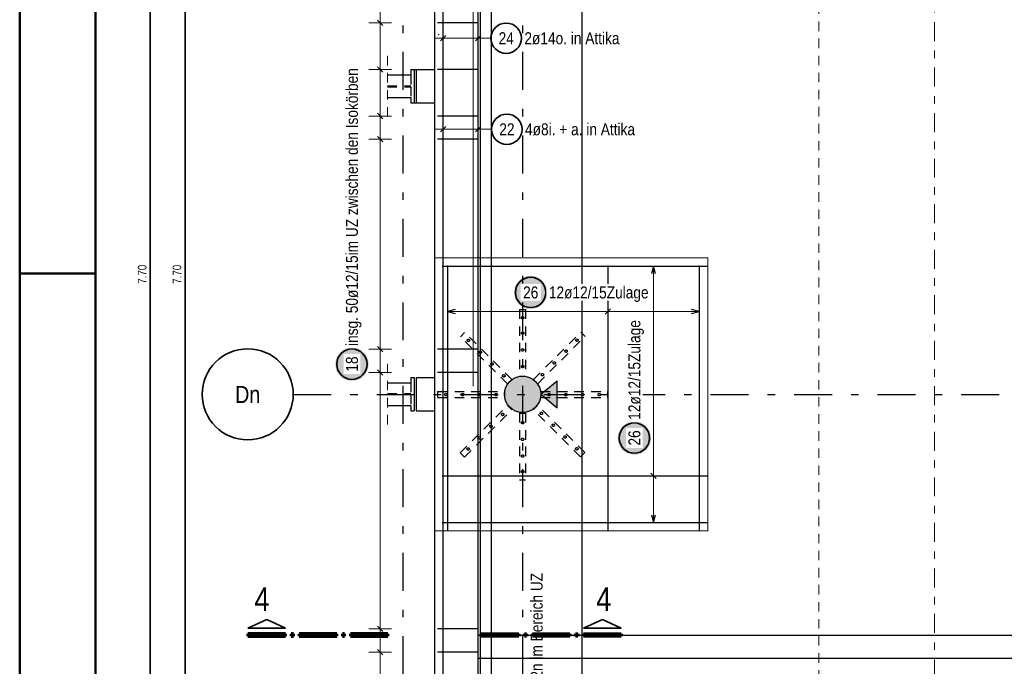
# Model space of a CAD drawing. Header units: millimetres. Extents: x -50 to 89, y -23 to 66.
# Tile 30 of 60: x 0 to 12.97, y 24.52 to 33.04. Entities that reach past the tile are written whole.
import ezdxf
from ezdxf.enums import TextEntityAlignment as Align

# ---------------------------------------------------------------- set-up
doc = ezdxf.new("R2010")
doc.units = ezdxf.units.MM
for name, pattern in [('DASHDOT', [1, 0.5, -0.25, 0, -0.25]), ('DASHDOTX2', [2, 1, -0.5, 0, -0.5]), ('HIDDEN', [0.375, 0.25, -0.125])]:
    doc.linetypes.add(name, pattern=pattern)
for name, color, linetype, lineweight in [('Achsen', 7, 'Continuous', 20), ('Bewehrung obere', 7, 'Continuous', 20), ('Geschnittene Kanten', 7, 'Continuous', 20), ('nplo Bewehrung', 7, 'Continuous', 20), ('Schraffuren', 7, 'Continuous', 20)]:
    doc.layers.add(name, color=color, linetype=linetype, lineweight=lineweight)
doc.styles.add('Arial Narrow', font='ARIALN.TTF')

msp = doc.modelspace()

# ---------------------------------------------------------------- hatches: boundary and pattern name
at = {"layer": 'Achsen', "lineweight": 50, "true_color": 0x80ff80}
msp.add_hatch(color=91, dxfattribs=at).paths.add_polyline_path([(7.082649, 28.286073), (7.082649, 27.928349), (6.866215, 28.107211)])
at = {"layer": 'Bewehrung obere', "lineweight": 25, "true_color": 0xffffff}
msp.add_hatch(color=7, dxfattribs=at).paths.add_polyline_path([(4.59795, 28.504628), (4.597816, 28.512305), (4.597414, 28.519974), (4.596744, 28.527624), (4.595809, 28.535246), (4.594607, 28.54283), (4.593142, 28.550368), (4.591415, 28.55785), (4.589427, 28.565268), (4.587182, 28.572611), (4.584682, 28.579872), (4.58193, 28.587041), (4.57893, 28.59411), (4.575684, 28.601069), (4.572198, 28.607911), (4.568475, 28.614628), (4.56452, 28.62121), (4.560338, 28.62765), (4.555933, 28.63394), (4.551312, 28.640073), (4.546479, 28.646041), (4.541441, 28.651836), (4.536204, 28.657452), (4.530774, 28.662882), (4.525158, 28.668119), (4.519363, 28.673157), (4.513395, 28.67799), (4.507262, 28.682611), (4.500972, 28.687016), (4.494532, 28.691198), (4.48795, 28.695153), (4.481233, 28.698876), (4.474391, 28.702362), (4.467432, 28.705608), (4.460363, 28.708608), (4.453194, 28.71136), (4.445933, 28.71386), (4.43859, 28.716105), (4.431172, 28.718093), (4.42369, 28.71982), (4.416152, 28.721285), (4.408568, 28.722487), (4.400946, 28.723422), (4.393296, 28.724092), (4.385628, 28.724494), (4.37795, 28.724628), (4.370272, 28.724494), (4.362603, 28.724092), (4.354953, 28.723422), (4.347332, 28.722487), (4.339747, 28.721285), (4.332209, 28.71982), (4.324727, 28.718093), (4.317309, 28.716105), (4.309966, 28.71386), (4.302705, 28.71136), (4.295536, 28.708608), (4.288468, 28.705608), (4.281508, 28.702362), (4.274666, 28.698876), (4.26795, 28.695153), (4.261367, 28.691198), (4.254927, 28.687016), (4.248637, 28.682611), (4.242504, 28.67799), (4.236536, 28.673157), (4.230741, 28.668119), (4.225125, 28.662882), (4.219695, 28.657452), (4.214458, 28.651836), (4.20942, 28.646041), (4.204587, 28.640073), (4.199966, 28.63394), (4.195561, 28.62765), (4.191379, 28.62121), (4.187424, 28.614628), (4.183701, 28.607911), (4.180215, 28.601069), (4.17697, 28.59411), (4.173969, 28.587041), (4.171217, 28.579872), (4.168717, 28.572611), (4.166472, 28.565268), (4.164485, 28.55785), (4.162757, 28.550368), (4.161292, 28.54283), (4.160091, 28.535246), (4.159155, 28.527624), (4.158486, 28.519974), (4.158084, 28.512305), (4.15795, 28.504628), (4.158084, 28.49695), (4.158486, 28.489281), (4.159155, 28.481631), (4.160091, 28.474009), (4.161292, 28.466425), (4.162757, 28.458887), (4.164485, 28.451405), (4.166472, 28.443987), (4.168717, 28.436644), (4.171217, 28.429383), (4.173969, 28.422214), (4.17697, 28.415145), (4.180215, 28.408186), (4.183701, 28.401344), (4.187424, 28.394628), (4.191379, 28.388045), (4.195561, 28.381605), (4.199966, 28.375315), (4.204587, 28.369182), (4.20942, 28.363214), (4.214458, 28.357419), (4.219695, 28.351803), (4.225125, 28.346373), (4.230741, 28.341136), (4.236536, 28.336098), (4.242504, 28.331265), (4.248637, 28.326644), (4.254927, 28.322239), (4.261367, 28.318057), (4.26795, 28.314102), (4.274666, 28.310379), (4.281508, 28.306893), (4.288468, 28.303648), (4.295536, 28.300647), (4.302705, 28.297895), (4.309966, 28.295395), (4.317309, 28.29315), (4.324727, 28.291162), (4.332209, 28.289435), (4.339747, 28.28797), (4.347332, 28.286769), (4.354953, 28.285833), (4.362603, 28.285163), (4.370272, 28.284762), (4.37795, 28.284628), (4.385628, 28.284762), (4.393296, 28.285163), (4.400946, 28.285833), (4.408568, 28.286769), (4.416152, 28.28797), (4.42369, 28.289435), (4.431172, 28.291162), (4.43859, 28.29315), (4.445933, 28.295395), (4.453194, 28.297895), (4.460363, 28.300647), (4.467432, 28.303648), (4.474391, 28.306893), (4.481233, 28.310379), (4.48795, 28.314102), (4.494532, 28.318057), (4.500972, 28.322239), (4.507262, 28.326644), (4.513395, 28.331265), (4.519363, 28.336098), (4.525158, 28.341136), (4.530774, 28.346373), (4.536204, 28.351803), (4.541441, 28.357419), (4.546479, 28.363214), (4.551312, 28.369182), (4.555933, 28.375315), (4.560338, 28.381605), (4.56452, 28.388045), (4.568475, 28.394628), (4.572198, 28.401344), (4.575684, 28.408186), (4.57893, 28.415145), (4.58193, 28.422214), (4.584682, 28.429383), (4.587182, 28.436644), (4.589427, 28.443987), (4.591415, 28.451405), (4.593142, 28.458887), (4.594607, 28.466425), (4.595809, 28.474009), (4.596744, 28.481631), (4.597414, 28.489281)])
at = {"layer": 'Geschnittene Kanten', "lineweight": 25, "true_color": 0xffffff}
for points in [[(6.952802, 29.45), (6.952668, 29.457678), (6.952266, 29.465346), (6.951596, 29.472996), (6.950661, 29.480618), (6.949459, 29.488203), (6.947994, 29.495741), (6.946267, 29.503223), (6.944279, 29.51064), (6.942034, 29.517984), (6.939534, 29.525244), (6.936782, 29.532413), (6.933782, 29.539482), (6.930536, 29.546442), (6.92705, 29.553284), (6.923327, 29.56), (6.919372, 29.566582), (6.91519, 29.573022), (6.910785, 29.579313), (6.906164, 29.585446), (6.901331, 29.591413), (6.896293, 29.597209), (6.891056, 29.602825), (6.885626, 29.608255), (6.88001, 29.613492), (6.874215, 29.61853), (6.868247, 29.623362), (6.862114, 29.627984), (6.855824, 29.632388), (6.849384, 29.636571), (6.842802, 29.640526), (6.836085, 29.644248), (6.829243, 29.647735), (6.822284, 29.65098), (6.815215, 29.65398), (6.808046, 29.656732), (6.800785, 29.659232), (6.793442, 29.661478), (6.786024, 29.663465), (6.778542, 29.665192), (6.771004, 29.666658), (6.76342, 29.667859), (6.755798, 29.668795), (6.748148, 29.669464), (6.740479, 29.669866), (6.732802, 29.67), (6.725124, 29.669866), (6.717455, 29.669464), (6.709805, 29.668795), (6.702183, 29.667859), (6.694599, 29.666658), (6.687061, 29.665192), (6.679579, 29.663465), (6.672161, 29.661478), (6.664818, 29.659232), (6.657557, 29.656732), (6.650388, 29.65398), (6.643319, 29.65098), (6.63636, 29.647735), (6.629518, 29.644248), (6.622802, 29.640526), (6.616219, 29.636571), (6.609779, 29.632388), (6.603489, 29.627984), (6.597356, 29.623362), (6.591388, 29.61853), (6.585593, 29.613492), (6.579977, 29.608255), (6.574547, 29.602825), (6.56931, 29.597209), (6.564272, 29.591413), (6.559439, 29.585446), (6.554818, 29.579313), (6.550413, 29.573022), (6.546231, 29.566582), (6.542276, 29.56), (6.538553, 29.553284), (6.535067, 29.546442), (6.531822, 29.539482), (6.528821, 29.532413), (6.526069, 29.525244), (6.523569, 29.517984), (6.521324, 29.51064), (6.519336, 29.503223), (6.517609, 29.495741), (6.516144, 29.488203), (6.514943, 29.480618), (6.514007, 29.472996), (6.513337, 29.465346), (6.512936, 29.457678), (6.512802, 29.45), (6.512936, 29.442322), (6.513337, 29.434654), (6.514007, 29.427004), (6.514943, 29.419382), (6.516144, 29.411797), (6.517609, 29.404259), (6.519336, 29.396777), (6.521324, 29.38936), (6.523569, 29.382016), (6.526069, 29.374756), (6.528821, 29.367587), (6.531822, 29.360518), (6.535067, 29.353558), (6.538553, 29.346716), (6.542276, 29.34), (6.546231, 29.333418), (6.550413, 29.326978), (6.554818, 29.320687), (6.559439, 29.314554), (6.564272, 29.308587), (6.56931, 29.302791), (6.574547, 29.297175), (6.579977, 29.291745), (6.585593, 29.286508), (6.591388, 29.28147), (6.597356, 29.276638), (6.603489, 29.272016), (6.609779, 29.267612), (6.616219, 29.263429), (6.622802, 29.259474), (6.629518, 29.255752), (6.63636, 29.252265), (6.643319, 29.24902), (6.650388, 29.24602), (6.657557, 29.243268), (6.664818, 29.240768), (6.672161, 29.238522), (6.679579, 29.236535), (6.687061, 29.234808), (6.694599, 29.233342), (6.702183, 29.232141), (6.709805, 29.231205), (6.717455, 29.230536), (6.725124, 29.230134), (6.732802, 29.23), (6.740479, 29.230134), (6.748148, 29.230536), (6.755798, 29.231205), (6.76342, 29.232141), (6.771004, 29.233342), (6.778542, 29.234808), (6.786024, 29.236535), (6.793442, 29.238522), (6.800785, 29.240768), (6.808046, 29.243268), (6.815215, 29.24602), (6.822284, 29.24902), (6.829243, 29.252265), (6.836085, 29.255752), (6.842802, 29.259474), (6.849384, 29.263429), (6.855824, 29.267612), (6.862114, 29.272016), (6.868247, 29.276638), (6.874215, 29.28147), (6.88001, 29.286508), (6.885626, 29.291745), (6.891056, 29.297175), (6.896293, 29.302791), (6.901331, 29.308587), (6.906164, 29.314554), (6.910785, 29.320687), (6.91519, 29.326978), (6.919372, 29.333418), (6.923327, 29.34), (6.92705, 29.346716), (6.930536, 29.353558), (6.933782, 29.360518), (6.936782, 29.367587), (6.939534, 29.374756), (6.942034, 29.382016), (6.944279, 29.38936), (6.946267, 29.396777), (6.947994, 29.404259), (6.949459, 29.411797), (6.950661, 29.419382), (6.951596, 29.427004), (6.952266, 29.434654)], [(8.32, 27.53105), (8.319866, 27.538727), (8.319464, 27.546396), (8.318795, 27.554046), (8.317859, 27.561668), (8.316658, 27.569252), (8.315192, 27.57679), (8.313465, 27.584272), (8.311478, 27.59169), (8.309232, 27.599033), (8.306732, 27.606294), (8.30398, 27.613463), (8.30098, 27.620532), (8.297735, 27.627491), (8.294248, 27.634333), (8.290526, 27.64105), (8.286571, 27.647632), (8.282388, 27.654072), (8.277984, 27.660362), (8.273362, 27.666495), (8.26853, 27.672463), (8.263492, 27.678258), (8.258255, 27.683874), (8.252825, 27.689304), (8.247209, 27.694541), (8.241413, 27.699579), (8.235446, 27.704412), (8.229313, 27.709033), (8.223022, 27.713438), (8.216582, 27.71762), (8.21, 27.721575), (8.203284, 27.725298), (8.196442, 27.728784), (8.189482, 27.73203), (8.182413, 27.73503), (8.175244, 27.737782), (8.167984, 27.740282), (8.16064, 27.742527), (8.153223, 27.744515), (8.145741, 27.746242), (8.138203, 27.747707), (8.130618, 27.748908), (8.122996, 27.749844), (8.115346, 27.750514), (8.107678, 27.750915), (8.1, 27.75105), (8.092322, 27.750915), (8.084654, 27.750514), (8.077004, 27.749844), (8.069382, 27.748908), (8.061797, 27.747707), (8.054259, 27.746242), (8.046777, 27.744515), (8.03936, 27.742527), (8.032016, 27.740282), (8.024756, 27.737782), (8.017587, 27.73503), (8.010518, 27.73203), (8.003558, 27.728784), (7.996716, 27.725298), (7.99, 27.721575), (7.983418, 27.71762), (7.976978, 27.713438), (7.970687, 27.709033), (7.964554, 27.704412), (7.958587, 27.699579), (7.952791, 27.694541), (7.947175, 27.689304), (7.941745, 27.683874), (7.936508, 27.678258), (7.93147, 27.672463), (7.926638, 27.666495), (7.922016, 27.660362), (7.917612, 27.654072), (7.913429, 27.647632), (7.909474, 27.64105), (7.905752, 27.634333), (7.902265, 27.627491), (7.89902, 27.620532), (7.89602, 27.613463), (7.893268, 27.606294), (7.890768, 27.599033), (7.888522, 27.59169), (7.886535, 27.584272), (7.884808, 27.57679), (7.883342, 27.569252), (7.882141, 27.561668), (7.881205, 27.554046), (7.880536, 27.546396), (7.880134, 27.538727), (7.88, 27.53105), (7.880134, 27.523372), (7.880536, 27.515703), (7.881205, 27.508053), (7.882141, 27.500431), (7.883342, 27.492847), (7.884808, 27.485309), (7.886535, 27.477827), (7.888522, 27.470409), (7.890768, 27.463066), (7.893268, 27.455805), (7.89602, 27.448636), (7.89902, 27.441567), (7.902265, 27.434608), (7.905752, 27.427766), (7.909474, 27.42105), (7.913429, 27.414467), (7.917612, 27.408027), (7.922016, 27.401737), (7.926638, 27.395604), (7.93147, 27.389636), (7.936508, 27.383841), (7.941745, 27.378225), (7.947175, 27.372795), (7.952791, 27.367558), (7.958587, 27.36252), (7.964554, 27.357687), (7.970687, 27.353066), (7.976978, 27.348661), (7.983418, 27.344479), (7.99, 27.340524), (7.996716, 27.336801), (8.003558, 27.333315), (8.010518, 27.33007), (8.017587, 27.327069), (8.024756, 27.324317), (8.032016, 27.321817), (8.03936, 27.319572), (8.046777, 27.317584), (8.054259, 27.315857), (8.061797, 27.314392), (8.069382, 27.313191), (8.077004, 27.312255), (8.084654, 27.311585), (8.092322, 27.311184), (8.1, 27.31105), (8.107678, 27.311184), (8.115346, 27.311585), (8.122996, 27.312255), (8.130618, 27.313191), (8.138203, 27.314392), (8.145741, 27.315857), (8.153223, 27.317584), (8.16064, 27.319572), (8.167984, 27.321817), (8.175244, 27.324317), (8.182413, 27.327069), (8.189482, 27.33007), (8.196442, 27.333315), (8.203284, 27.336801), (8.21, 27.340524), (8.216582, 27.344479), (8.223022, 27.348661), (8.229313, 27.353066), (8.235446, 27.357687), (8.241413, 27.36252), (8.247209, 27.367558), (8.252825, 27.372795), (8.258255, 27.378225), (8.263492, 27.383841), (8.26853, 27.389636), (8.273362, 27.395604), (8.277984, 27.401737), (8.282388, 27.408027), (8.286571, 27.414467), (8.290526, 27.42105), (8.294248, 27.427766), (8.297735, 27.434608), (8.30098, 27.441567), (8.30398, 27.448636), (8.306732, 27.455805), (8.309232, 27.463066), (8.311478, 27.470409), (8.313465, 27.477827), (8.315192, 27.485309), (8.316658, 27.492847), (8.317859, 27.500431), (8.318795, 27.508053), (8.319464, 27.515703)]]:
    msp.add_hatch(color=7, dxfattribs=at).paths.add_polyline_path(points)
at = {"layer": 'Schraffuren', "lineweight": 13, "true_color": 0xd7ffd7}
msp.add_hatch(color=254, dxfattribs=at).paths.add_polyline_path([(6.866215, 28.107211), (6.866135, 28.11339), (6.865897, 28.119566), (6.865499, 28.125733), (6.864943, 28.131888), (6.864228, 28.138027), (6.863356, 28.144145), (6.862327, 28.150238), (6.86114, 28.156303), (6.859798, 28.162336), (6.858302, 28.168332), (6.856651, 28.174287), (6.854848, 28.180198), (6.852892, 28.186061), (6.850787, 28.191871), (6.848533, 28.197626), (6.846131, 28.20332), (6.843584, 28.20895), (6.840892, 28.214513), (6.838058, 28.220005), (6.835083, 28.225422), (6.831971, 28.230761), (6.828721, 28.236018), (6.825338, 28.241189), (6.821822, 28.246272), (6.818176, 28.251262), (6.814404, 28.256157), (6.810506, 28.260953), (6.806487, 28.265647), (6.802348, 28.270237), (6.798092, 28.274718), (6.793722, 28.279087), (6.789241, 28.283343), (6.784652, 28.287483), (6.779957, 28.291502), (6.775161, 28.2954), (6.770266, 28.299172), (6.765276, 28.302818), (6.760194, 28.306333), (6.755022, 28.309717), (6.749765, 28.312966), (6.744427, 28.316079), (6.739009, 28.319054), (6.733518, 28.321888), (6.727954, 28.324579), (6.722324, 28.327127), (6.71663, 28.329529), (6.710876, 28.331783), (6.705065, 28.333888), (6.699203, 28.335843), (6.693292, 28.337647), (6.687336, 28.339298), (6.68134, 28.340794), (6.675308, 28.342136), (6.669242, 28.343322), (6.663149, 28.344352), (6.657031, 28.345224), (6.650892, 28.345939), (6.644737, 28.346495), (6.63857, 28.346893), (6.632395, 28.347131), (6.626215, 28.347211), (6.620036, 28.347131), (6.61386, 28.346893), (6.607693, 28.346495), (6.601538, 28.345939), (6.595399, 28.345224), (6.589281, 28.344352), (6.583188, 28.343322), (6.577123, 28.342136), (6.57109, 28.340794), (6.565094, 28.339298), (6.559138, 28.337647), (6.553227, 28.335843), (6.547365, 28.333888), (6.541555, 28.331783), (6.5358, 28.329529), (6.530106, 28.327127), (6.524476, 28.324579), (6.518913, 28.321888), (6.513421, 28.319054), (6.508003, 28.316079), (6.502665, 28.312966), (6.497408, 28.309717), (6.492237, 28.306333), (6.487154, 28.302818), (6.482164, 28.299172), (6.477269, 28.2954), (6.472473, 28.291502), (6.467779, 28.287483), (6.463189, 28.283343), (6.458708, 28.279087), (6.454338, 28.274718), (6.450083, 28.270237), (6.445943, 28.265647), (6.441924, 28.260953), (6.438026, 28.256157), (6.434254, 28.251262), (6.430608, 28.246272), (6.427093, 28.241189), (6.423709, 28.236018), (6.42046, 28.230761), (6.417347, 28.225422), (6.414372, 28.220005), (6.411538, 28.214513), (6.408846, 28.20895), (6.406299, 28.20332), (6.403897, 28.197626), (6.401643, 28.191871), (6.399538, 28.186061), (6.397583, 28.180198), (6.395779, 28.174287), (6.394128, 28.168332), (6.392632, 28.162336), (6.39129, 28.156303), (6.390104, 28.150238), (6.389074, 28.144145), (6.388202, 28.138027), (6.387487, 28.131888), (6.386931, 28.125733), (6.386533, 28.119566), (6.386295, 28.11339), (6.386215, 28.107211), (6.386295, 28.101031), (6.386533, 28.094856), (6.386931, 28.088689), (6.387487, 28.082534), (6.388202, 28.076395), (6.389074, 28.070277), (6.390104, 28.064184), (6.39129, 28.058118), (6.392632, 28.052086), (6.394128, 28.04609), (6.395779, 28.040134), (6.397583, 28.034223), (6.399538, 28.028361), (6.401643, 28.02255), (6.403897, 28.016796), (6.406299, 28.011102), (6.408846, 28.005471), (6.411538, 27.999908), (6.414372, 27.994416), (6.417347, 27.988999), (6.42046, 27.983661), (6.423709, 27.978404), (6.427093, 27.973232), (6.430608, 27.96815), (6.434254, 27.963159), (6.438026, 27.958265), (6.441924, 27.953469), (6.445943, 27.948774), (6.450083, 27.944185), (6.454338, 27.939704), (6.458708, 27.935334), (6.463189, 27.931078), (6.467779, 27.926939), (6.472473, 27.92292), (6.477269, 27.919022), (6.482164, 27.915249), (6.487154, 27.911604), (6.492237, 27.908088), (6.497408, 27.904705), (6.502665, 27.901455), (6.508003, 27.898342), (6.513421, 27.895368), (6.518913, 27.892534), (6.524476, 27.889842), (6.530106, 27.887295), (6.5358, 27.884893), (6.541555, 27.882639), (6.547365, 27.880534), (6.553227, 27.878578), (6.559138, 27.876775), (6.565094, 27.875124), (6.57109, 27.873627), (6.577123, 27.872286), (6.583188, 27.871099), (6.589281, 27.87007), (6.595399, 27.869197), (6.601538, 27.868483), (6.607693, 27.867927), (6.61386, 27.867529), (6.620036, 27.86729), (6.626215, 27.867211), (6.632395, 27.86729), (6.63857, 27.867529), (6.644737, 27.867927), (6.650892, 27.868483), (6.657031, 27.869197), (6.663149, 27.87007), (6.669242, 27.871099), (6.675308, 27.872286), (6.68134, 27.873627), (6.687336, 27.875124), (6.693292, 27.876775), (6.699203, 27.878578), (6.705065, 27.880534), (6.710876, 27.882639), (6.71663, 27.884893), (6.722324, 27.887295), (6.727954, 27.889842), (6.733518, 27.892534), (6.739009, 27.895368), (6.744427, 27.898342), (6.749765, 27.901455), (6.755022, 27.904705), (6.760194, 27.908088), (6.765276, 27.911604), (6.770266, 27.915249), (6.775161, 27.919022), (6.779957, 27.92292), (6.784652, 27.926939), (6.789241, 27.931078), (6.793722, 27.935334), (6.798092, 27.939704), (6.802348, 27.944185), (6.806487, 27.948774), (6.810506, 27.953469), (6.814404, 27.958265), (6.818176, 27.963159), (6.821822, 27.96815), (6.825338, 27.973232), (6.828721, 27.978404), (6.831971, 27.983661), (6.835083, 27.988999), (6.838058, 27.994416), (6.840892, 27.999908), (6.843584, 28.005471), (6.846131, 28.011102), (6.848533, 28.016796), (6.850787, 28.02255), (6.852892, 28.028361), (6.854848, 28.034223), (6.856651, 28.040134), (6.858302, 28.04609), (6.859798, 28.052086), (6.86114, 28.058118), (6.862327, 28.064184), (6.863356, 28.070277), (6.864228, 28.076395), (6.864943, 28.082534), (6.865499, 28.088689), (6.865897, 28.094856), (6.866135, 28.101031)])

# ---------------------------------------------------------------- linework, layer by layer
at = {"color": 4, "linetype": 'Continuous', "lineweight": 50}
for p, q in [((0, 42.05), (0, 0)), ((1, 41.8), (1, 0.25))]:
    msp.add_line(p, q, dxfattribs=at)
at = {"color": 3, "linetype": 'Continuous', "lineweight": 25}
for p, q in [((5.466215, 36.78723), (5.466215, 22.121704)), ((6.066215, 36.78723), (6.066215, 22.121704)), ((4.845914, 32.317175), (5.156208, 32.317175)), ((5.156208, 32.387175), (5.196208, 32.387175)), ((5.156208, 32.387175), (5.156208, 32.317175)), ((5.196208, 32.387175), (5.226208, 32.387175)), ((5.196208, 32.387175), (5.196208, 31.947175)), ((5.226208, 32.387175), (5.466215, 32.387175)), ((5.226215, 32.387111), (5.226215, 31.947111)), ((4.845914, 32.017175), (5.156208, 32.017175)), ((5.156208, 32.017175), (5.156208, 31.947175)), ((5.156208, 31.947175), (5.196208, 31.947175)), ((5.196208, 31.947175), (5.226208, 31.947175)), ((5.226208, 31.947175), (5.466215, 31.947175)), ((5.156208, 28.330495), (5.196208, 28.330495)), ((5.156208, 28.330495), (5.156208, 28.260495)), ((5.196208, 28.330495), (5.196208, 27.890495)), ((5.226215, 28.330495), (5.466215, 28.330495)), ((5.226215, 28.330431), (5.226215, 27.890431)), ((4.845914, 28.260495), (5.156208, 28.260495)), ((4.845914, 27.960495), (5.156208, 27.960495)), ((5.156208, 27.960495), (5.156208, 27.890495)), ((5.156208, 27.890495), (5.196208, 27.890495)), ((5.226215, 27.890495), (5.466215, 27.890495))]:
    msp.add_line(p, q, dxfattribs=at)
at = {"color": 5, "linetype": 'HIDDEN', "lineweight": 18, "ltscale": 0.5}
for p, q in [((4.845914, 32.567175), (4.845914, 31.767175)), ((4.845914, 28.510495), (4.845914, 27.710495))]:
    msp.add_line(p, q, dxfattribs=at)
at = {"color": 3, "linetype": 'HIDDEN', "lineweight": 25, "ltscale": 0.5}
for p, q in [((5.156208, 32.317175), (5.156208, 32.174275)), ((4.845914, 32.174275), (5.156208, 32.174275)), ((4.845914, 32.160075), (5.156208, 32.160075)), ((5.156208, 32.160075), (5.156208, 32.017175)), ((6.587015, 29.227211), (6.667015, 29.227211)), ((6.587015, 29.227211), (6.587015, 28.787211)), ((6.667015, 29.227211), (6.667015, 28.787211)), ((5.806771, 28.866886), (5.86334, 28.923455)), ((6.117898, 28.555759), (5.806771, 28.866886)), ((6.174467, 28.612328), (5.86334, 28.923455)), ((7.082392, 28.615156), (7.393519, 28.926283)), ((7.13896, 28.558588), (7.450087, 28.869715)), ((7.450087, 28.869715), (7.393519, 28.926283)), ((6.587015, 28.787211), (6.587015, 28.347211)), ((6.667015, 28.787211), (6.667015, 28.347211)), ((6.429025, 28.244632), (6.117898, 28.555759)), ((6.485594, 28.301201), (6.174467, 28.612328)), ((6.771265, 28.304029), (7.082392, 28.615156)), ((6.827833, 28.247461), (7.13896, 28.558588)), ((6.429025, 28.244632), (6.485594, 28.301201)), ((6.587015, 28.347211), (6.667015, 28.347211)), ((6.827833, 28.247461), (6.771265, 28.304029)), ((5.156208, 28.260495), (5.156208, 28.117595)), ((4.845914, 28.117595), (5.156208, 28.117595)), ((4.845914, 28.103395), (5.156208, 28.103395)), ((5.156208, 28.103395), (5.156208, 27.960495)), ((5.507015, 28.143211), (5.947015, 28.143211)), ((5.507015, 28.143211), (5.507015, 28.063211)), ((5.507015, 28.063211), (5.947015, 28.063211)), ((5.947015, 28.143211), (6.387015, 28.143211)), ((5.947015, 28.063211), (6.387015, 28.063211)), ((6.387015, 28.143211), (6.387015, 28.063211)), ((6.867015, 28.143211), (7.307015, 28.143211)), ((6.867015, 28.143211), (6.867015, 28.063211)), ((6.867015, 28.063211), (7.307015, 28.063211)), ((7.307015, 28.143211), (7.747015, 28.143211)), ((7.307015, 28.063211), (7.747015, 28.063211)), ((7.747015, 28.143211), (7.747015, 28.063211)), ((6.11507, 27.647834), (6.426197, 27.958961)), ((6.171638, 27.591266), (6.482765, 27.902393)), ((6.482765, 27.902393), (6.426197, 27.958961)), ((6.768436, 27.905221), (6.825005, 27.96179)), ((7.079563, 27.594094), (6.768436, 27.905221)), ((7.136132, 27.650663), (6.825005, 27.96179)), ((6.587015, 27.859211), (6.667015, 27.859211)), ((6.587015, 27.859211), (6.587015, 27.419211)), ((6.667015, 27.859211), (6.667015, 27.419211)), ((5.803943, 27.336707), (6.11507, 27.647834)), ((7.447259, 27.339536), (7.136132, 27.650663)), ((5.860511, 27.280139), (6.171638, 27.591266)), ((7.39069, 27.282967), (7.079563, 27.594094)), ((6.587015, 27.419211), (6.587015, 26.979211)), ((6.667015, 27.419211), (6.667015, 26.979211)), ((5.860511, 27.280139), (5.803943, 27.336707)), ((7.39069, 27.282967), (7.447259, 27.339536)), ((6.587015, 26.979211), (6.667015, 26.979211))]:
    msp.add_line(p, q, dxfattribs=at)
at = {"color": 4, "linetype": 'Continuous', "lineweight": 50, "ltscale": 0.2}
msp.add_line((0, 29.7), (1, 29.7), dxfattribs=at)
at = {"color": 2, "linetype": 'Continuous', "lineweight": 35}
for p, q in [((3.254547, 25.137473), (3.007055, 25.024973)), ((3.50205, 25.024973), (3.254547, 25.137473)), ((7.43038, 25.024973), (7.677883, 25.137473)), ((7.677883, 25.137473), (7.925375, 25.024973)), ((3.007055, 25.024973), (3.50205, 25.024973)), ((7.925375, 25.024973), (7.43038, 25.024973))]:
    msp.add_line(p, q, dxfattribs=at)
at = {"color": 1, "linetype": 'Continuous', "lineweight": 70}
for p, q in [((3.50205, 24.949973), (3.007055, 24.949973)), ((3.007055, 24.949973), (3.007055, 24.919968)), ((3.007055, 24.919968), (3.50205, 24.919968)), ((3.50205, 24.919968), (3.50205, 24.949973)), ((3.607056, 24.949973), (3.577049, 24.949973)), ((3.577049, 24.949973), (3.577049, 24.919968)), ((3.577049, 24.919968), (3.607056, 24.919968)), ((3.607056, 24.919968), (3.607056, 24.949973)), ((4.177051, 24.949973), (3.682056, 24.949973)), ((3.682056, 24.949973), (3.682056, 24.919968)), ((3.682056, 24.919968), (4.177051, 24.919968)), ((4.177051, 24.919968), (4.177051, 24.949973)), ((4.282055, 24.949973), (4.25205, 24.949973)), ((4.25205, 24.949973), (4.25205, 24.919968)), ((4.25205, 24.919968), (4.282055, 24.919968)), ((4.282055, 24.919968), (4.282055, 24.949973)), ((4.852051, 24.949973), (4.357056, 24.949973)), ((4.357056, 24.949973), (4.357056, 24.919968)), ((4.357056, 24.919968), (4.852051, 24.919968)), ((4.852051, 24.919968), (4.852051, 24.949973)), ((6.080379, 24.919968), (6.080379, 24.949973)), ((6.080379, 24.949973), (6.575374, 24.949973)), ((6.575374, 24.919968), (6.080379, 24.919968)), ((6.575374, 24.949973), (6.575374, 24.919968)), ((6.650375, 24.919968), (6.650375, 24.949973)), ((6.650375, 24.949973), (6.68038, 24.949973)), ((6.68038, 24.919968), (6.650375, 24.919968)), ((6.68038, 24.949973), (6.68038, 24.919968)), ((6.755379, 24.919968), (6.755379, 24.949973)), ((6.755379, 24.949973), (7.250374, 24.949973)), ((7.250374, 24.919968), (6.755379, 24.919968)), ((7.250374, 24.949973), (7.250374, 24.919968)), ((7.325374, 24.919968), (7.325374, 24.949973)), ((7.325374, 24.949973), (7.355381, 24.949973)), ((7.355381, 24.919968), (7.325374, 24.919968)), ((7.355381, 24.949973), (7.355381, 24.919968)), ((7.43038, 24.919968), (7.43038, 24.949973)), ((7.43038, 24.949973), (7.925375, 24.949973)), ((7.925375, 24.919968), (7.43038, 24.919968)), ((7.925375, 24.949973), (7.925375, 24.919968))]:
    msp.add_line(p, q, dxfattribs=at)
at = {"color": 9, "linetype": 'Continuous', "lineweight": 0}
msp.add_circle((5.520429, 32.846167), 0.00222, dxfattribs=at)
at = {"color": 3, "linetype": 'HIDDEN', "lineweight": 25, "ltscale": 0.5}
for centre in [(6.627015, 29.117211), (5.912837, 28.817389), (6.627015, 28.913211), (7.344021, 28.820217), (6.068401, 28.661825), (6.627015, 28.693211), (7.199772, 28.675967), (6.223964, 28.506262), (6.627015, 28.473211), (7.044208, 28.520404), (6.379528, 28.350698), (6.888645, 28.36484), (5.617015, 28.103211), (5.837015, 28.103211), (6.057015, 28.103211), (6.277015, 28.103211), (6.977015, 28.103211), (7.197015, 28.103211), (7.417015, 28.103211), (7.637015, 28.103211), (6.365386, 27.841581), (6.874502, 27.855724), (6.209822, 27.686018), (6.627015, 27.733211), (7.030066, 27.70016), (6.054259, 27.530454), (6.627015, 27.513211), (7.185629, 27.544597), (5.910009, 27.386205), (7.341193, 27.389033), (6.627015, 27.293211), (6.627015, 27.089211)]:
    msp.add_circle(centre, 0.016, dxfattribs=at)
at = {"layer": 'Achsen', "color": 3, "linetype": 'DASHDOTX2', "lineweight": 25, "ltscale": 0.5}
for p, q in [((5.047008, 39.218719), (5.047008, 1.25994)), ((6.627008, 39.218719), (6.627008, 1.25994)), ((3.604582, 28.107023), (49.572129, 28.107023))]:
    msp.add_line(p, q, dxfattribs=at)
at = {"layer": 'Achsen', "color": 2, "linetype": 'Continuous', "lineweight": 35, "ltscale": 0.5}
msp.add_line((1.719855, 37.38723), (1.719855, 21.98723), dxfattribs=at)
at = {"layer": 'Achsen', "color": 3, "linetype": 'Continuous', "lineweight": 25}
for p, q in [((6.866215, 28.107211), (7.082649, 28.286073)), ((7.082649, 27.928349), (7.082649, 28.286073)), ((6.866215, 28.107211), (7.082649, 27.928349))]:
    msp.add_line(p, q, dxfattribs=at)
at = {"layer": 'Achsen', "color": 2, "linetype": 'Continuous', "lineweight": 35}
msp.add_circle((3.004582, 28.107023), 0.6, dxfattribs=at)
at = {"layer": 'Bewehrung obere', "color": 9, "linetype": 'HIDDEN', "lineweight": 0, "ltscale": 0.5}
msp.add_line((10.532334, 38.420087), (10.532334, 2.162878), dxfattribs=at)
at = {"layer": 'Bewehrung obere', "color": 9, "linetype": 'DASHDOT', "lineweight": 0, "ltscale": 0.5}
msp.add_line((12.055841, 2.162878), (12.055841, 38.420087), dxfattribs=at)
at = {"layer": 'Bewehrung obere', "color": 2, "linetype": 'Continuous', "lineweight": 35, "ltscale": 0.5}
msp.add_line((2.178605, 37.38723), (2.178605, 21.98723), dxfattribs=at)
at = {"layer": 'Bewehrung obere', "color": 5, "linetype": 'Continuous', "lineweight": 18, "ltscale": 0.5}
for p, q in [((4.750199, 22.253711), (4.750334, 37.303731)), ((4.600295, 33.003727), (4.900295, 33.003724)), ((5.579846, 32.65), (5.579846, 32.95)), ((6.041754, 32.65), (6.041754, 32.95)), ((6.141754, 32.8), (5.479846, 32.8)), ((6.210261, 32.8), (6.141754, 32.8)), ((4.60029, 32.38944), (4.90029, 32.389438)), ((4.600284, 31.775154), (4.900284, 31.775151)), ((5.579846, 31.45), (5.579846, 31.75)), ((6.041754, 31.45), (6.041754, 31.75)), ((6.141754, 31.6), (5.479846, 31.6)), ((6.218985, 31.6), (6.141754, 31.6)), ((4.600282, 31.46801), (4.900282, 31.468008)), ((4.600257, 28.703721), (4.900257, 28.703718)), ((4.600254, 28.396578), (4.900254, 28.396575)), ((4.600224, 25.018002), (4.900224, 25.017999)), ((4.600221, 24.710858), (4.900221, 24.710856))]:
    msp.add_line(p, q, dxfattribs=at)
at = {"layer": 'Bewehrung obere', "color": 3, "linetype": 'Continuous', "lineweight": 25, "ltscale": 0.5}
for p, q in [((5.579846, 21.91497), (5.579846, 37.31497)), ((6.041754, 21.91497), (6.041754, 37.31497)), ((6.217015, 20.727306), (6.217015, 36.727306)), ((7.412308, 20.727306), (7.412307, 36.727306)), ((4.71494, 33.039081), (4.78565, 32.96837)), ((6.026215, 33.003714), (5.506215, 33.003719)), ((5.544491, 32.764645), (5.615201, 32.835355)), ((6.006399, 32.764645), (6.077109, 32.835355)), ((4.714935, 32.424795), (4.785645, 32.354083)), ((6.026215, 32.389428), (5.506215, 32.389432)), ((4.714929, 31.810508), (4.785639, 31.739797)), ((6.026215, 31.775141), (5.506215, 31.775146)), ((5.544491, 31.564645), (5.615201, 31.635355)), ((6.006399, 31.564645), (6.077109, 31.635355)), ((4.714927, 31.503365), (4.785637, 31.432653)), ((6.026215, 31.467998), (5.506215, 31.468002)), ((4.714902, 28.739075), (4.785612, 28.668364)), ((6.026215, 28.703708), (5.506215, 28.703713)), ((4.714899, 28.431932), (4.785609, 28.361221)), ((6.026215, 28.396565), (5.506215, 28.39657)), ((4.714869, 25.053356), (4.785579, 24.982645)), ((6.026215, 25.017989), (5.506215, 25.017993)), ((26.066215, 24.932113), (6.046633, 24.926715)), ((4.714866, 24.746213), (4.785576, 24.675501)), ((6.026215, 24.710846), (5.506215, 24.71085)), ((26.066215, 24.630957), (6.046588, 24.625558))]:
    msp.add_line(p, q, dxfattribs=at)
at = {"layer": 'Bewehrung obere', "color": 9, "linetype": 'Continuous', "lineweight": 0, "ltscale": 0.5}
for p, q in [((5.579846, 21.91497), (5.579846, 37.31497)), ((6.041754, 21.91497), (6.041754, 37.31497))]:
    msp.add_line(p, q, dxfattribs=at)
at = {"layer": 'Bewehrung obere', "color": 2, "linetype": 'Continuous', "lineweight": 35, "ltscale": 0.5}
for centre in [(6.410261, 32.8), (6.418985, 31.6), (4.37795, 28.504628)]:
    msp.add_circle(centre, 0.2, dxfattribs=at)
at = {"layer": 'Geschnittene Kanten', "color": 9, "linetype": 'Continuous', "lineweight": 0}
for p, q in [((5.466215, 29.907023), (9.066215, 29.907023)), ((9.066215, 29.907023), (9.066215, 26.307023)), ((5.466215, 26.307023), (9.066215, 26.307023))]:
    msp.add_line(p, q, dxfattribs=at)
at = {"layer": 'Geschnittene Kanten', "color": 3, "linetype": 'Continuous', "lineweight": 25, "ltscale": 0.5}
for p, q in [((5.566215, 29.795023), (9.066215, 29.795023)), ((5.639017, 29.807023), (5.639017, 26.307023)), ((7.748689, 29.807023), (7.748689, 26.307023)), ((8.35, 29.795023), (8.323205, 29.695023)), ((8.376795, 29.695023), (8.35, 29.795023)), ((8.954215, 29.807023), (8.954215, 26.307023)), ((5.739017, 29.226795), (5.639017, 29.2)), ((5.639017, 29.2), (5.739017, 29.173205)), ((7.713333, 29.164645), (7.784044, 29.235355)), ((8.954215, 29.2), (8.854215, 29.226795)), ((8.854215, 29.173205), (8.954215, 29.2)), ((5.566215, 27.032843), (9.066215, 27.032843)), ((8.385355, 26.997488), (8.314645, 27.068198)), ((8.323205, 26.519025), (8.35, 26.419025)), ((8.35, 26.419025), (8.376795, 26.519025)), ((5.566215, 26.419025), (9.066215, 26.419025))]:
    msp.add_line(p, q, dxfattribs=at)
at = {"layer": 'Geschnittene Kanten', "color": 5, "linetype": 'Continuous', "lineweight": 18, "ltscale": 0.5}
for p, q in [((8.5, 29.795023), (8.2, 29.795023)), ((8.35, 29.795023), (8.35, 26.419025)), ((5.639017, 29.35), (5.639017, 29.05)), ((7.748689, 29.05), (7.748689, 29.35)), ((8.954215, 29.05), (8.954215, 29.35)), ((8.5, 27.032843), (8.2, 27.032843)), ((8.2, 26.419025), (8.5, 26.419025))]:
    msp.add_line(p, q, dxfattribs=at)
at = {"layer": 'Geschnittene Kanten', "color": 2, "linetype": 'Continuous', "lineweight": 35, "ltscale": 0.5}
for centre in [(6.732802, 29.45), (8.1, 27.53105)]:
    msp.add_circle(centre, 0.2, dxfattribs=at)
at = {"layer": 'Geschnittene Kanten', "color": 3, "linetype": 'Continuous', "lineweight": 25}
msp.add_circle((6.626215, 28.107211), 0.24, dxfattribs=at)
at = {"layer": 'nplo Bewehrung', "color": 9, "linetype": 'Continuous', "lineweight": 0}
msp.add_line((5.974215, 28.213595), (5.974215, 38.420087), dxfattribs=at)

# ---------------------------------------------------------------- texts
at = {"color": 2, "lineweight": 35, "style": 'Arial Narrow'}
msp.add_text('an allen Isokörben Achse 2n im Bereich UZ', height=0.1575, rotation=90, dxfattribs=at).set_placement((6.891246, 22.283808))
at = {"color": 1, "lineweight": 70, "style": 'Arial Narrow'}
for p in [(3.092572, 25.250578), (7.597308, 25.250578)]:
    msp.add_text('4', height=0.315, dxfattribs=at).set_placement(p)
at = {"layer": 'Achsen', "color": 4, "lineweight": 50, "style": 'Arial Narrow'}
msp.add_text('Dn', height=0.225, dxfattribs=at).set_placement((3.004582, 28.105368), align=Align.MIDDLE_CENTER)
at = {"layer": 'Achsen', "color": 3, "lineweight": 25, "insert": (1.557355, 29.56348), "char_height": 0.1125, "attachment_point": 1, "rotation": 90, "line_spacing_factor": 0.9, "style": 'Arial Narrow'}
msp.add_mtext('7.70', dxfattribs=at)
at = {"layer": 'Bewehrung obere', "color": 2, "lineweight": 35, "char_height": 0.1575, "attachment_point": 1, "line_spacing_factor": 0.9, "style": 'Arial Narrow'}
for s, insert in [('24', (6.311036, 32.87875)), ('2ø14o. in Attika', (6.650261, 32.87875)), ('22', (6.31976, 31.67875)), ('4ø8i. + a. in Attika', (6.658985, 31.67875))]:
    msp.add_mtext(s, dxfattribs=dict(at, insert=insert))
at = {"layer": 'Bewehrung obere', "color": 3, "lineweight": 25, "insert": (2.016105, 29.56348), "char_height": 0.1125, "attachment_point": 1, "rotation": 90, "line_spacing_factor": 0.9, "style": 'Arial Narrow'}
msp.add_mtext('7.70', dxfattribs=at)

# ---------------------------------------------------------------- next in the draw order: texts
at = {"layer": 'Bewehrung obere', "color": 2, "lineweight": 35, "char_height": 0.1575, "attachment_point": 1, "rotation": 89.9994871, "line_spacing_factor": 0.9, "style": 'Arial Narrow', "bg_fill": 3, "box_fill_scale": 1.2, "bg_fill_color": 256, "bg_fill_true_color": 13158600, "bg_fill_transparency": 0}
for s, insert in [('insg. 50ø12/15im UZ zwischen den Isokörben', (4.299202, 28.744628)), ('18', (4.299199, 28.405403))]:
    msp.add_mtext(s, dxfattribs=dict(at, insert=insert))
at = {"layer": 'Geschnittene Kanten', "color": 2, "lineweight": 35, "insert": (6.633577, 29.52875), "char_height": 0.1575, "attachment_point": 1, "line_spacing_factor": 0.9, "style": 'Arial Narrow', "bg_fill": 3, "box_fill_scale": 1.2, "bg_fill_color": 256, "bg_fill_true_color": 13158600, "bg_fill_transparency": 0}
msp.add_mtext('26', dxfattribs=at)
at = {"layer": 'Geschnittene Kanten', "color": 2, "lineweight": 35, "char_height": 0.1575, "attachment_point": 1, "rotation": 90, "line_spacing_factor": 0.9, "style": 'Arial Narrow', "bg_fill": 3, "box_fill_scale": 1.2, "bg_fill_color": 256, "bg_fill_true_color": 13158600, "bg_fill_transparency": 0}
for s, insert in [('12ø12/15Zulage', (8.02125, 27.77105)), ('26', (8.02125, 27.431825))]:
    msp.add_mtext(s, dxfattribs=dict(at, insert=insert))

# ---------------------------------------------------------------- next in the draw order: linework, layer by layer
at = {"layer": 'Geschnittene Kanten', "color": 5, "linetype": 'Continuous', "lineweight": 18, "ltscale": 0.5}
msp.add_line((8.954215, 29.2), (5.639017, 29.2), dxfattribs=at)

# ---------------------------------------------------------------- next in the draw order: texts
at = {"layer": 'Geschnittene Kanten', "color": 2, "lineweight": 35, "insert": (6.972802, 29.52875), "char_height": 0.1575, "attachment_point": 1, "line_spacing_factor": 0.9, "style": 'Arial Narrow', "bg_fill": 3, "box_fill_scale": 1.2, "bg_fill_color": 256, "bg_fill_true_color": 13158600, "bg_fill_transparency": 0}
msp.add_mtext('12ø12/15Zulage', dxfattribs=at)

doc.saveas('drawing.dxf')
